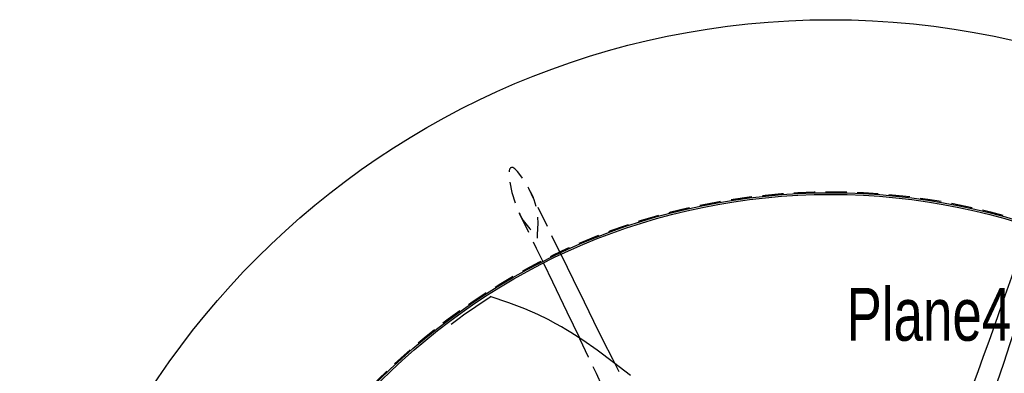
# Model space of a CAD drawing. Extents: x 7 to 1111, y 4 to 855.
# Tile 6 of 18: x 231 to 290, y 243 to 265. Entities that reach past the tile are written whole.
import ezdxf

# ---------------------------------------------------------------- set-up
doc = ezdxf.new("R2010")
doc.units = 0
doc.linetypes.add('SLDHIDDEN0', pattern=[1.905, 1.27, -0.635])
doc.layers.get('0').update_dxf_attribs({"linetype": 'CONTINUOUS'})

msp = doc.modelspace()

# ---------------------------------------------------------------- linework, layer by layer
at = {"color": 9, "linetype": 'SLDHIDDEN0', "flags": 128}
for points in [[(261.761, 251.58), (261.761, 251.58), (261.761, 251.58), (261.761, 251.58), (261.761, 251.58), (261.761, 251.58), (261.761, 251.581), (261.76, 251.582), (261.76, 251.586), (261.759, 251.595), (261.756, 251.632), (261.757, 251.789), (261.81, 252.478), (261.765, 253.198), (261.566, 253.869), (261.249, 254.551), (260.825, 255.245), (260.553, 255.586), (260.389, 255.746), (260.286, 255.813), (260.239, 255.823), (260.203, 255.822), (260.165, 255.81), (260.134, 255.792), (260.11, 255.769), (260.083, 255.726), (260.058, 255.618), (260.065, 255.152), (260.218, 254.312), (260.457, 253.57), (260.738, 252.92), (260.907, 252.634), (261.305, 252.141), (261.557, 251.86), (261.671, 251.723), (261.72, 251.653), (261.741, 251.617), (261.751, 251.599), (261.754, 251.592), (261.758, 251.586), (261.759, 251.583), (261.759, 251.582), (261.76, 251.581), (261.76, 251.581), (261.76, 251.581), (261.76, 251.58), (261.76, 251.58), (261.76, 251.58), (261.76, 251.58), (261.76, 251.58), (261.76, 251.58), (261.76, 251.58), (261.761, 251.58), (261.761, 251.58), (261.761, 251.58), (261.761, 251.58), (261.761, 251.58), (261.761, 251.58), (261.761, 251.58)], [(263.19, 250.572), (262.379, 252.234), (261.477, 254.091), (261.348, 254.356)], [(260.666, 253.07), (261.686, 250.972), (262.12, 250.075)], [(264.281, 245.58), (264.291, 245.559), (264.818, 244.45), (265.283, 243.469), (265.698, 242.588), (266.109, 241.715), (266.518, 240.841), (266.951, 239.914), (267.383, 238.988), (267.814, 238.061), (268.243, 237.135), (268.687, 236.173), (269.198, 235.064), (269.89, 233.556), (270.679, 231.83), (271.209, 230.667)], [(272.732, 231.665), (271.988, 233.102), (270.973, 235.071), (270.061, 236.849), (269.25, 238.435), (268.552, 239.805), (267.951, 240.991), (267.401, 242.081), (266.85, 243.177), (266.408, 244.058)]]:
    msp.add_lwpolyline(points, dxfattribs=at)
at = {"color": 7, "linetype": 'CONTINUOUS', "flags": 128}
for points in [[(291.344, 252.278), (290.94, 251.116), (290.278, 249.226), (289.689, 247.556), (289.277, 246.399), (288.912, 245.377), (288.583, 244.46), (288.255, 243.552), (287.927, 242.645), (287.578, 241.683), (287.228, 240.723), (286.878, 239.763), (286.526, 238.805), (286.16, 237.811), (285.737, 236.665), (285.16, 235.109), (284.498, 233.331), (284.05, 232.134)], [(285.832, 231.763), (286.323, 233.305), (286.997, 235.415), (287.609, 237.317), (288.157, 239.011), (288.633, 240.474), (289.047, 241.738), (289.428, 242.897), (289.813, 244.062), (290.21, 245.254), (290.61, 246.452), (291.015, 247.656), (291.433, 248.889), (291.911, 250.294), (292.45, 251.865), (292.453, 251.874)], [(262.12, 250.075), (262.659, 248.961), (263.527, 247.157), (264.281, 245.58)], [(266.408, 244.058), (266.287, 244.3), (265.723, 245.431), (265.158, 246.568), (264.582, 247.735), (263.927, 249.067), (263.196, 250.559), (263.19, 250.572)], [(258.948, 248.045), (258.888, 248.007), (258.833, 247.972), (258.319, 247.637), (257.791, 247.279), (257.392, 247.001), (256.972, 246.7), (256.565, 246.399)], [(267.353, 243.319), (266.339, 244.112), (265.351, 244.849), (264.492, 245.445), (263.77, 245.907), (263.468, 246.09), (263.203, 246.245), (262.873, 246.431), (262.399, 246.683), (261.774, 246.99), (260.99, 247.331), (260.039, 247.686), (258.923, 248.062)]]:
    msp.add_lwpolyline(points, dxfattribs=at)
at = {"color": 7, "linetype": 'CONTINUOUS'}
for radius in [48.796, 38.405, 38.303]:
    msp.add_circle((279.4, 215.9), radius, dxfattribs=at)
at = {"color": 9, "linetype": 'SLDHIDDEN0'}
msp.add_circle((279.4, 215.9), 38.464, dxfattribs=at)

# ---------------------------------------------------------------- texts
at = {"color": 7, "width": 0.75}
msp.add_text('Plane4', height=3.175, dxfattribs=at).set_placement((280.355, 245.415))

doc.saveas('drawing.dxf')
